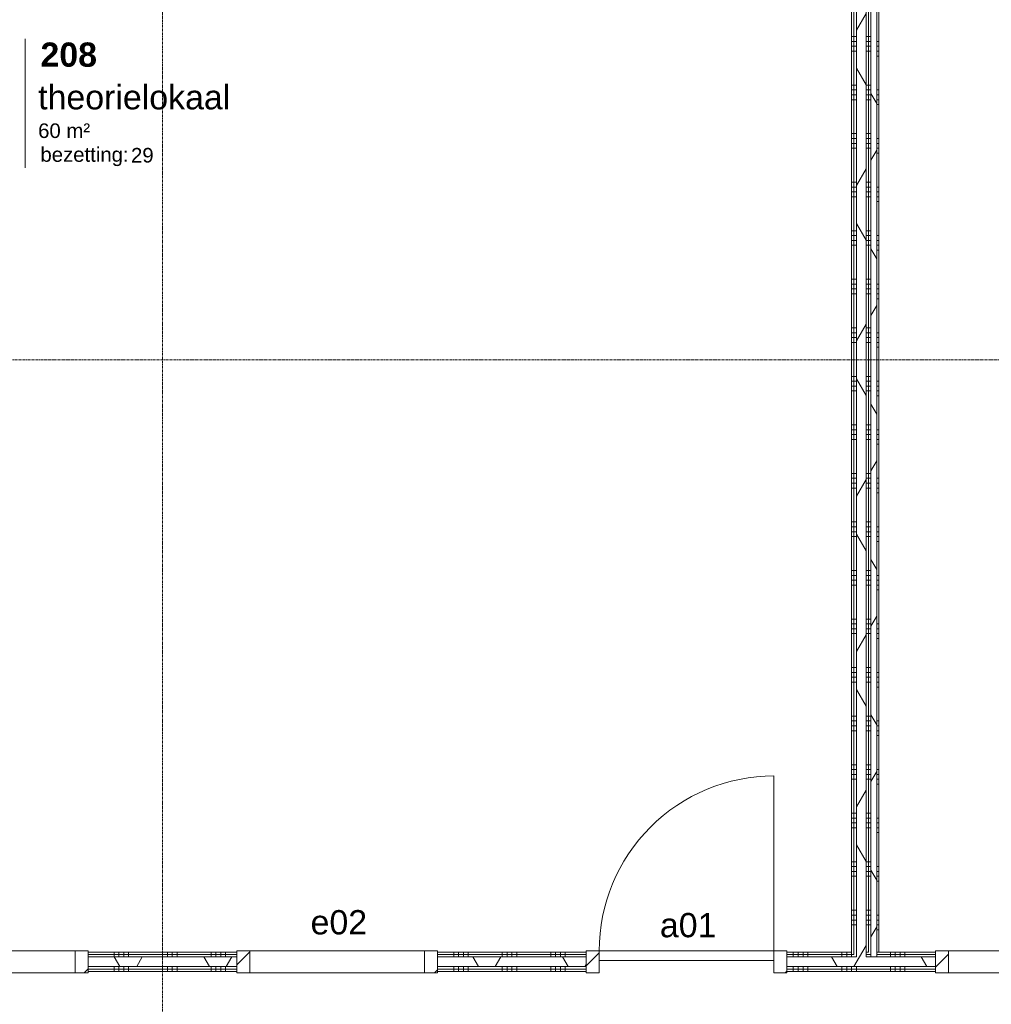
# Model space of a CAD drawing. Header units: millimetres. Extents: x 23061 to 67652, y 24168 to 59318.
# Tile 25 of 35: x 38940 to 43947, y 39881 to 44952. Entities that reach past the tile are written whole.
import ezdxf

# ---------------------------------------------------------------- set-up
doc = ezdxf.new("R2010")
doc.units = ezdxf.units.MM
doc.linetypes.add('stramien', pattern=[22.225, 12.7, -3.175, 3.175, -3.175])
doc.layers.add('00_Algemeen', color=7, linetype='Continuous', lineweight=9, true_color=0x00a600)
doc.layers.add('22_Metselwerk', color=7, linetype='Continuous', lineweight=18)
doc.layers.add('30_Kozijnen-ramen-deuren', color=7, linetype='Continuous', lineweight=9)
doc.styles.add('Arial_1', font='arial.ttf', dxfattribs={"height": 125})
doc.styles.add('Arial_4', font='arial.ttf', dxfattribs={"height": 1.5})
doc.styles.add('Arial_5', font='arial.ttf', dxfattribs={"height": 75})
doc.styles.add('Arial_B', font='arialbd.ttf', dxfattribs={"height": 125})
pattern_1 = [(180, (43326.22, 44540), (4e-13, -250), []), (180, (43326.22, 44565), (4e-13, -250), []), (180, (43326.22, 44590), (4e-13, -250), []), (180, (43326.22, 44615), (4e-13, -250), [])]
pattern_2 = [(60, (28876.22, 0), (-346.4102, 200), []), (120, (28876.22, 0), (-346.4102, -200), [])]
pattern_3 = [(90, (43926.22, 40050), (-250, 1e-12), []), (90, (43951.22, 40050), (-250, 1e-12), []), (90, (43976.22, 40050), (-250, 1e-12), []), (90, (44001.22, 40050), (-250, 1e-12), [])]

# ---------------------------------------------------------------- blocks, each defined once
blk = doc.blocks.new('32_AEE_VO_FIX_Binnendeuren - D_900x2300_Dicht Paneel lariks-7963114-02 tweede verdieping - A')
at = {"layer": '30_Kozijnen-ramen-deuren', "true_color": 0xc0c0c0}
h = blk.add_hatch(dxfattribs=at)
h.set_pattern_fill('FP_30', color=9, style=0, pattern_type=2)
h.set_pattern_definition([(225, (13500, 40100), (106.066, -106.066), [])])
h.paths.add_polyline_path([(450, 57), (450, -57), (517, -57), (517, 57)])
h.paths.add_polyline_path([(-517, 57), (-517, -57), (-450, -57), (-450, 57)])
at = {"layer": '30_Kozijnen-ramen-deuren'}
for p, q in [((-517, 57), (-450, 57)), ((-517, 50), (-517, 57)), ((-450, 57), (-450, -57)), ((450, 57), (517, 57)), ((450, -57), (450, 57)), ((517, 57), (517, 50)), ((-517, -57), (-517, -50)), ((-450, -7), (450, -7)), ((-450, -57), (-450, -7)), ((450, -7), (450, -57)), ((517, -50), (517, -57)), ((-450, -57), (-517, -57)), ((450, -57), (-450, -57)), ((517, -57), (450, -57))]:
    blk.add_line(p, q, dxfattribs=at)
blk = doc.blocks.new('32_AEE_VO_FIX_Binnenramen - R_b1034xh2367_Vast lariks dicht-8011882-02 tweede verdieping - A')
at = {"layer": '30_Kozijnen-ramen-deuren', "true_color": 0xc0c0c0}
h = blk.add_hatch(dxfattribs=at)
h.set_pattern_fill('FP_39', color=9, style=0, pattern_type=2)
h.set_pattern_definition([(225, (11700, 40100), (106.066, -106.066), [])])
h.paths.add_polyline_path([(517, 57), (450, 57), (450, -57), (517, -57), (517, 50)])
h.paths.add_polyline_path([(-450, 57), (-517, 57), (-517, -57), (-450, -57), (-450, 25)])
at = {"layer": '30_Kozijnen-ramen-deuren'}
for p, q in [((-517, 57), (-450, 57)), ((-517, 50), (-517, 57)), ((-450, 57), (-450, -57)), ((-450, 57), (450, 57)), ((450, 57), (517, 57)), ((450, -57), (450, 57)), ((517, 57), (517, 50)), ((-517, -57), (-517, -50)), ((517, -50), (517, -57)), ((-450, -57), (-517, -57)), ((-450, -57), (450, -57)), ((517, -57), (450, -57))]:
    blk.add_line(p, q, dxfattribs=at)
blk = doc.blocks.new('32_AEE_VO_FIX_Binnenramen - R_b1034xh2367_Vast lariks-8011794-02 tweede verdieping - A')
at = {"layer": '30_Kozijnen-ramen-deuren', "true_color": 0xc0c0c0}
h = blk.add_hatch(dxfattribs=at)
h.set_pattern_fill('FP_40', color=9, style=0, pattern_type=2)
h.set_pattern_definition([(45, (-9900, -40100), (-106.066, 106.066), [])])
h.paths.add_polyline_path([(517, -57), (517, 57), (450, 57), (450, -57)])
h.paths.add_polyline_path([(-450, -57), (-450, 57), (-517, 57), (-517, -57)])
at = {"layer": '30_Kozijnen-ramen-deuren'}
for p, q in [((-450, 57), (-517, 57)), ((-517, 57), (-517, 50)), ((-450, -57), (-450, 57)), ((-450, 57), (450, 57)), ((517, 57), (450, 57)), ((450, 57), (450, -57)), ((517, 50), (517, 57)), ((-517, -50), (-517, -57)), ((517, -57), (517, -50)), ((-517, -57), (-450, -57)), ((-450, -57), (450, -57)), ((450, -57), (517, -57))]:
    blk.add_line(p, q, dxfattribs=at)
blk = doc.blocks.new('32_AEE_VO_FIX_Binnenramen - R_b1034xh2367_Vast lariks dicht-8011881-02 tweede verdieping - A')
at = {"layer": '30_Kozijnen-ramen-deuren', "true_color": 0xc0c0c0}
h = blk.add_hatch(dxfattribs=at)
h.set_pattern_fill('FP_42', color=9, style=0, pattern_type=2)
h.set_pattern_definition([(45, (-15300, -40100), (-106.066, 106.066), [])])
h.paths.add_polyline_path([(517, -57), (517, 57), (450, 57), (450, -57)])
h.paths.add_polyline_path([(-450, -57), (-450, 57), (-517, 57), (-517, -57)])
at = {"layer": '30_Kozijnen-ramen-deuren'}
for p, q in [((-450, 57), (-517, 57)), ((-517, 57), (-517, 50)), ((-450, -57), (-450, 57)), ((-450, 57), (450, 57)), ((517, 57), (450, 57)), ((450, 57), (450, -57)), ((517, 50), (517, 57)), ((-517, -50), (-517, -57)), ((517, -57), (517, -50)), ((-517, -57), (-450, -57)), ((-450, -57), (450, -57)), ((450, -57), (517, -57))]:
    blk.add_line(p, q, dxfattribs=at)
blk = doc.blocks.new('30_AEE_VO_draairichting - 30_AEE_VO_draairichting-8193168-02 tweede verdieping - A')
at = {"layer": '30_Kozijnen-ramen-deuren'}
blk.add_line((-450, -900), (-450, 0), dxfattribs=at)
blk.add_arc((-450, 0), 900, 270, 0, dxfattribs=at)
blk = doc.blocks.new('00_AEE_tag_ruimte_groot_2192_zonder PVE - Naam nummer oppervlak bezettingsgraad-5019603-02 tweede verdieping - A')
at = {"layer": '00_Algemeen', "color": 7}
for p, q in [((-8.06, 7.73), (-8.06, 3.23)), ((-8.06, 3.23), (-8.06, 0.65)), ((-8.06, 0.65), (-8.06, -2.44)), ((-8.06, -2.44), (-8.06, -5.54))]:
    blk.add_line(p, q, dxfattribs=at)
at = {"layer": '00_Algemeen', "color": 8, "true_color": 0x808080, "insert": (-6.49, -3.42), "char_height": 1.5, "width": 10.8228, "attachment_point": 1, "style": 'Arial_4'}
blk.add_mtext('bezetting:', dxfattribs=at)

msp = doc.modelspace()

# ---------------------------------------------------------------- hatches: boundary and pattern name
at = {"layer": '22_Metselwerk', "lineweight": 9}
h = msp.add_hatch(dxfattribs=at)
h.set_pattern_fill('FP_11', color=256, angle=60, style=0, pattern_type=2)
h.set_pattern_definition(pattern_2)
h.paths.add_polyline_path([(43356.2, 40125), (43356.2, 48754.5), (43326.2, 48754.5), (43326.2, 40125)])
h = msp.add_hatch(dxfattribs=at)
h.set_pattern_fill('FP_25', color=256, angle=90, style=0, pattern_type=2)
h.set_pattern_definition(pattern_1)
h.paths.add_polyline_path([(43226.2, 40150), (43238.7, 40150), (43238.7, 48730), (43226.2, 48730), (43226.2, 40303)])
h = msp.add_hatch(dxfattribs=at)
h.set_pattern_fill('FP_25', color=256, angle=90, style=0, pattern_type=2)
h.set_pattern_definition(pattern_1)
h.paths.add_polyline_path([(43238.7, 40137.5), (43251.2, 40137.5), (43251.2, 48730), (43238.7, 48730), (43238.7, 40150)])
h = msp.add_hatch(dxfattribs=at)
h.set_pattern_fill('FP_11', color=256, angle=60, style=0, pattern_type=2)
h.set_pattern_definition(pattern_2)
h.paths.add_polyline_path([(43301.2, 40125), (43301.2, 48730), (43251.2, 48730), (43251.2, 40125)])
h = msp.add_hatch(dxfattribs=at)
h.set_pattern_fill('FP_25', color=256, angle=90, style=0, pattern_type=2)
h.set_pattern_definition(pattern_1)
h.paths.add_polyline_path([(43301.2, 40150), (43313.7, 40150), (43313.7, 48730), (43301.2, 48730), (43301.2, 40303)])
h = msp.add_hatch(dxfattribs=at)
h.set_pattern_fill('FP_25', color=256, angle=90, style=0, pattern_type=2)
h.set_pattern_definition(pattern_1)
h.paths.add_polyline_path([(43313.7, 40150), (43326.2, 40150), (43326.2, 48730), (43313.7, 48730), (43313.7, 40303)])
h = msp.add_hatch(dxfattribs=at)
h.set_pattern_fill('FP_108', color=256, angle=90, style=0, pattern_type=2)
h.set_pattern_definition([(9e-14, (43326.22, 44340), (-4e-13, 250), []), (9e-14, (43326.22, 44315), (-4e-13, 250), []), (9e-14, (43326.22, 44290), (-4e-13, 250), []), (9e-14, (43326.22, 44265), (-4e-13, 250), [])])
h.paths.add_polyline_path([(43356.2, 40150), (43366.2, 40150), (43366.2, 48730), (43356.2, 48730), (43356.2, 40303)])
h = msp.add_hatch(dxfattribs=at)
h.set_pattern_fill('FP_37', color=256, angle=90, style=0, pattern_type=2)
h.set_pattern_definition(pattern_3)
h.paths.add_polyline_path([(50401.2, 40137.5), (50413.7, 40137.5), (50413.7, 40150), (50093.2, 40150), (50093.2, 40137.5), (50140.4, 40137.5)])
h.paths.add_polyline_path([(49059.2, 40137.5), (49059.2, 40150), (48293.2, 40150), (48293.2, 40137.5), (48406.6, 40137.5)])
h.paths.add_polyline_path([(47259.2, 40137.5), (47259.2, 40150), (46493.2, 40150), (46493.2, 40137.5)])
h.paths.add_polyline_path([(44693.2, 40137.5), (45459.2, 40137.5), (45459.2, 40150), (44693.2, 40150)])
h.paths.add_polyline_path([(43238.7, 40137.5), (43238.7, 40150), (42893.2, 40150), (42893.2, 40137.5), (43205.2, 40137.5)])
h.paths.add_polyline_path([(43494.1, 40137.5), (43659.2, 40137.5), (43659.2, 40150), (43356.2, 40150), (43356.2, 40137.5)])
h.paths.add_polyline_path([(43301.2, 40137.5), (43326.2, 40137.5), (43326.2, 40150), (43301.2, 40150)])
h.paths.add_polyline_path([(41471.4, 40137.5), (41859.2, 40137.5), (41859.2, 40150), (41093.2, 40150), (41093.2, 40137.5)])
h.paths.add_polyline_path([(39293.2, 40137.5), (40059.2, 40137.5), (40059.2, 40150), (39293.2, 40150)])
h.paths.add_polyline_path([(37425.8, 40137.5), (38259.2, 40137.5), (38259.2, 40150), (37251.2, 40150), (37251.2, 40137.5), (37281.3, 40137.5)])
h = msp.add_hatch(dxfattribs=at)
h.set_pattern_fill('FP_37', color=256, angle=90, style=0, pattern_type=2)
h.set_pattern_definition(pattern_3)
h.paths.add_polyline_path([(50413.7, 40125), (50413.7, 40137.5), (50093.2, 40137.5), (50093.2, 40125), (50401.2, 40125)])
h.paths.add_polyline_path([(48406.6, 40125), (49059.2, 40125), (49059.2, 40137.5), (48293.2, 40137.5), (48293.2, 40125)])
h.paths.add_polyline_path([(47259.2, 40125), (47259.2, 40137.5), (46493.2, 40137.5), (46493.2, 40125)])
h.paths.add_polyline_path([(43251.2, 40125), (43251.2, 40137.5), (42893.2, 40137.5), (42893.2, 40125), (43205.2, 40125)])
h.paths.add_polyline_path([(43659.2, 40125), (43659.2, 40137.5), (43356.2, 40137.5), (43356.2, 40125), (43494.1, 40125)])
h.paths.add_polyline_path([(43301.2, 40125), (43326.2, 40125), (43326.2, 40137.5), (43301.2, 40137.5)])
h.paths.add_polyline_path([(44693.2, 40125), (45459.2, 40125), (45459.2, 40137.5), (44693.2, 40137.5)])
h.paths.add_polyline_path([(38259.2, 40125), (38259.2, 40137.5), (37263.7, 40137.5), (37263.7, 40125), (38003.8, 40125)])
h.paths.add_polyline_path([(40059.2, 40125), (40059.2, 40137.5), (39293.2, 40137.5), (39293.2, 40125)])
h.paths.add_polyline_path([(41859.2, 40125), (41859.2, 40137.5), (41093.2, 40137.5), (41093.2, 40125), (41471.4, 40125)])
h = msp.add_hatch(dxfattribs=at)
h.set_pattern_fill('FP_11', color=256, angle=60, style=0, pattern_type=2)
h.set_pattern_definition(pattern_2)
h.paths.add_polyline_path([(50140.4, 40075), (50426.2, 40075), (50426.2, 40125), (50093.2, 40125), (50093.2, 40075)])
h.paths.add_polyline_path([(47259.2, 40075), (47259.2, 40125), (46493.2, 40125), (46493.2, 40075)])
h.paths.add_polyline_path([(48406.6, 40075), (49059.2, 40075), (49059.2, 40125), (48293.2, 40125), (48293.2, 40075)])
h.paths.add_polyline_path([(45459.2, 40075), (45459.2, 40125), (44693.2, 40125), (44693.2, 40075)])
h.paths.add_polyline_path([(43205.2, 40075), (43659.2, 40075), (43659.2, 40125), (42893.2, 40125), (42893.2, 40075)])
h.paths.add_polyline_path([(41859.2, 40075), (41859.2, 40125), (41093.2, 40125), (41093.2, 40075), (41471.4, 40075)])
h.paths.add_polyline_path([(39293.2, 40075), (40059.2, 40075), (40059.2, 40125), (39293.2, 40125)])
h.paths.add_polyline_path([(38259.2, 40075), (38259.2, 40125), (37276.2, 40125), (37276.2, 40075), (38003.8, 40075)])
h = msp.add_hatch(dxfattribs=at)
h.set_pattern_fill('FP_37', color=256, angle=90, style=0, pattern_type=2)
h.set_pattern_definition(pattern_3)
h.paths.add_polyline_path([(50140.4, 40062.5), (50451.2, 40062.5), (50451.2, 40075), (50093.2, 40075), (50093.2, 40062.5)])
h.paths.add_polyline_path([(49059.2, 40062.5), (49059.2, 40075), (48293.2, 40075), (48293.2, 40062.5), (48406.6, 40062.5)])
h.paths.add_polyline_path([(47259.2, 40062.5), (47259.2, 40075), (46493.2, 40075), (46493.2, 40062.5)])
h.paths.add_polyline_path([(45459.2, 40062.5), (45459.2, 40075), (44693.2, 40075), (44693.2, 40062.5)])
h.paths.add_polyline_path([(43205.2, 40062.5), (43659.2, 40062.5), (43659.2, 40075), (42893.2, 40075), (42893.2, 40062.5)])
h.paths.add_polyline_path([(41859.2, 40062.5), (41859.2, 40075), (41093.2, 40075), (41093.2, 40062.5), (41471.4, 40062.5)])
h.paths.add_polyline_path([(39293.2, 40062.5), (40059.2, 40062.5), (40059.2, 40075), (39293.2, 40075)])
h.paths.add_polyline_path([(37425.8, 40062.5), (38259.2, 40062.5), (38259.2, 40075), (37326.2, 40075), (37326.2, 40062.5), (37338.7, 40062.5)])
h = msp.add_hatch(dxfattribs=at)
h.set_pattern_fill('FP_37', color=256, angle=90, style=0, pattern_type=2)
h.set_pattern_definition(pattern_3)
h.paths.add_polyline_path([(50093.2, 40050), (50438.7, 40050), (50438.7, 40062.5), (50093.2, 40062.5)])
h.paths.add_polyline_path([(48406.6, 40050), (49059.2, 40050), (49059.2, 40062.5), (48293.2, 40062.5), (48293.2, 40050)])
h.paths.add_polyline_path([(47259.2, 40050), (47259.2, 40062.5), (46493.2, 40062.5), (46493.2, 40050)])
h.paths.add_polyline_path([(45459.2, 40050), (45459.2, 40062.5), (44693.2, 40062.5), (44693.2, 40050)])
h.paths.add_polyline_path([(42893.2, 40050), (43659.2, 40050), (43659.2, 40062.5), (42893.2, 40062.5)])
h.paths.add_polyline_path([(41859.2, 40050), (41859.2, 40062.5), (41093.2, 40062.5), (41093.2, 40050), (41471.4, 40050)])
h.paths.add_polyline_path([(39293.2, 40050), (40059.2, 40050), (40059.2, 40062.5), (39293.2, 40062.5)])
h.paths.add_polyline_path([(37425.8, 40050), (38259.2, 40050), (38259.2, 40062.5), (37338.7, 40062.5), (37338.7, 40050), (37351.2, 40050)])

# ---------------------------------------------------------------- linework, layer by layer
at = {"layer": '00_Algemeen', "color": 150, "linetype": 'stramien', "true_color": 0x0080ff}
for p, q in [((39676.2, 24467.7), (39676.2, 59018.3)), ((67351.6, 43200), (23360.9, 43200))]:
    msp.add_line(p, q, dxfattribs=at)
at = {"layer": '22_Metselwerk', "lineweight": 9}
for p, q in [((43326.2, 48754.5), (43326.2, 40125)), ((43356.2, 48754.5), (43356.2, 40125)), ((43226.2, 48730), (43226.2, 40150)), ((43238.7, 40137.5), (43238.7, 48730)), ((43313.7, 40150), (43313.7, 48730)), ((43366.2, 40150), (43366.2, 48730)), ((40059.2, 40150), (39293.2, 40150)), ((39293.2, 40150), (39293.2, 40125)), ((39293.2, 40137.5), (40059.2, 40137.5)), ((40059.2, 40125), (40059.2, 40150)), ((41859.2, 40150), (41093.2, 40150)), ((41093.2, 40150), (41093.2, 40125)), ((41093.2, 40137.5), (41859.2, 40137.5)), ((41859.2, 40125), (41859.2, 40150)), ((43226.2, 40150), (42893.2, 40150)), ((42893.2, 40150), (42893.2, 40125)), ((42893.2, 40137.5), (43238.7, 40137.5)), ((43301.2, 40150), (43313.7, 40150)), ((43301.2, 40137.5), (43326.2, 40137.5)), ((43659.2, 40150), (43356.2, 40150)), ((43356.2, 40137.5), (43659.2, 40137.5)), ((43659.2, 40125), (43659.2, 40150)), ((39293.2, 40075), (39293.2, 40050)), ((39293.2, 40062.5), (40059.2, 40062.5)), ((40059.2, 40050), (40059.2, 40075)), ((41093.2, 40075), (41093.2, 40050)), ((41093.2, 40062.5), (41859.2, 40062.5)), ((41859.2, 40050), (41859.2, 40075)), ((42893.2, 40075), (42893.2, 40050)), ((42893.2, 40062.5), (43659.2, 40062.5)), ((43659.2, 40050), (43659.2, 40075)), ((39293.2, 40050), (40059.2, 40050)), ((41093.2, 40050), (41859.2, 40050)), ((42893.2, 40050), (43659.2, 40050))]:
    msp.add_line(p, q, dxfattribs=at)
at = {"layer": '22_Metselwerk'}
for p, q in [((43251.2, 40125), (43251.2, 48730)), ((43301.2, 40125), (43301.2, 48730)), ((39293.2, 40125), (39293.2, 40075)), ((39293.2, 40125), (40059.2, 40125)), ((40059.2, 40075), (40059.2, 40125)), ((41093.2, 40125), (41093.2, 40075)), ((41093.2, 40125), (41859.2, 40125)), ((41859.2, 40075), (41859.2, 40125)), ((42893.2, 40125), (42893.2, 40075)), ((42893.2, 40125), (43251.2, 40125)), ((43301.2, 40125), (43659.2, 40125)), ((43659.2, 40075), (43659.2, 40125)), ((39293.2, 40075), (40059.2, 40075)), ((41093.2, 40075), (41859.2, 40075)), ((42893.2, 40075), (43659.2, 40075))]:
    msp.add_line(p, q, dxfattribs=at)

# ---------------------------------------------------------------- block references
at = {"layer": '00_Algemeen', "color": 8, "true_color": 0x808080, "xscale": 49.99999999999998, "yscale": 49.99999999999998, "zscale": 49.99999999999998}
msp.add_blockref('00_AEE_tag_ruimte_groot_2192_zonder PVE - Naam nummer oppervlak bezettingsgraad-5019603-02 tweede verdieping - A', (39371.4, 44466.3), dxfattribs=at)
at = {"layer": '30_Kozijnen-ramen-deuren', "rotation": 180}
for name, p in [('30_AEE_VO_draairichting - 30_AEE_VO_draairichting-8193168-02 tweede verdieping - A', (42376.2, 40157)), ('32_AEE_VO_FIX_Binnenramen - R_b1034xh2367_Vast lariks dicht-8011882-02 tweede verdieping - A', (40576.2, 40100)), ('32_AEE_VO_FIX_Binnendeuren - D_900x2300_Dicht Paneel lariks-7963114-02 tweede verdieping - A', (42376.2, 40100))]:
    msp.add_blockref(name, p, dxfattribs=at)
at = {"layer": '30_Kozijnen-ramen-deuren'}
for name, p in [('32_AEE_VO_FIX_Binnenramen - R_b1034xh2367_Vast lariks-8011794-02 tweede verdieping - A', (38776.2, 40100)), ('32_AEE_VO_FIX_Binnenramen - R_b1034xh2367_Vast lariks dicht-8011881-02 tweede verdieping - A', (44176.2, 40100))]:
    msp.add_blockref(name, p, dxfattribs=at)

# ---------------------------------------------------------------- texts
at = {"layer": '00_Algemeen', "color": 7, "char_height": 125, "attachment_point": 1}
for s, insert, width, style in [('208', (39047.1, 44834.7), 348.734, 'Arial_B'), ('theorielokaal', (39035.1, 44615.3), 1182.489, 'Arial_1'), ('a01', (42238.9, 40351.3), 348.734, 'Arial_1')]:
    msp.add_mtext(s, dxfattribs=dict(at, insert=insert, width=width, style=style))
at = {"layer": '00_Algemeen', "color": 8, "true_color": 0x808080, "char_height": 75, "attachment_point": 1, "style": 'Arial_5'}
for s, insert, width in [('60 m²', (39035.1, 44417.9), 332.7), ('29', (39513.7, 44291.6), 144.304)]:
    msp.add_mtext(s, dxfattribs=dict(at, insert=insert, width=width))
at = {"layer": '30_Kozijnen-ramen-deuren', "insert": (40438.9, 40366.1), "char_height": 125, "width": 348.734, "attachment_point": 1, "style": 'Arial_1'}
msp.add_mtext('e02', dxfattribs=at)

doc.saveas('drawing.dxf')
